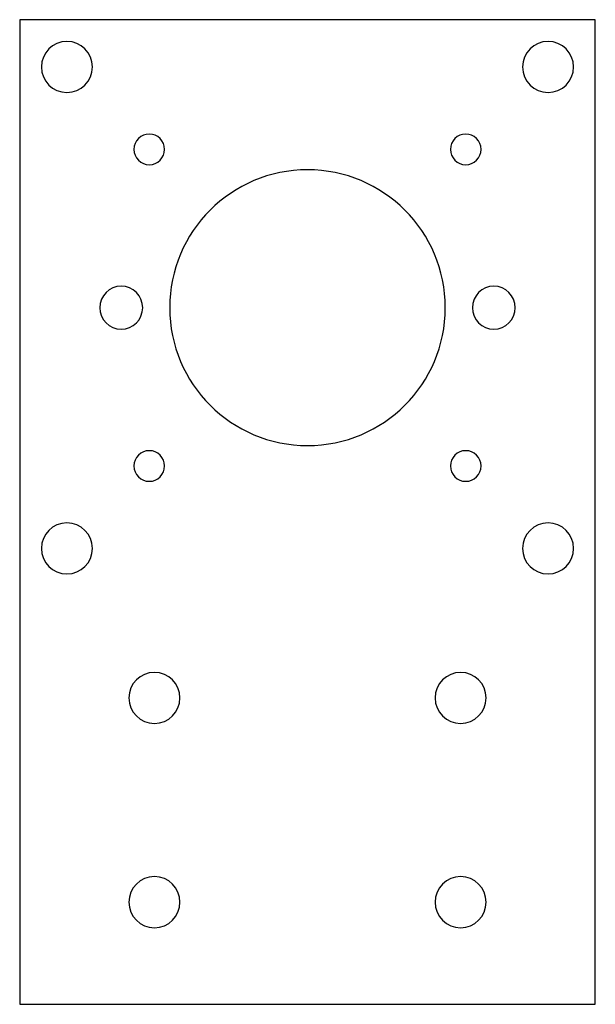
# Model space of a CAD drawing. Extents: x 1541.5 to 1597.9, y -250.4 to -154.
import ezdxf

# ---------------------------------------------------------------- set-up
doc = ezdxf.new("R2010")
doc.units = 0
doc.layers.add('INDIVIDUAL_PIECES_TO_LASER', color=7, linetype='CONTINUOUS')

msp = doc.modelspace()

# ---------------------------------------------------------------- linework, layer by layer
at = {"layer": 'INDIVIDUAL_PIECES_TO_LASER'}
msp.add_lwpolyline([(1541.516, -154.041), (1541.516, -250.439), (1597.915, -250.439), (1597.915, -154.041), (1541.516, -154.041)], dxfattribs=at)
for points in [[(1546.145, -161.17), (1544.764, -161.17), (1543.646, -160.05), (1543.646, -158.67), (1543.646, -157.289), (1544.764, -156.17), (1546.145, -156.17), (1547.527, -156.17), (1548.645, -157.289), (1548.645, -158.67), (1548.645, -160.05), (1547.527, -161.17), (1546.145, -161.17)], [(1593.285, -161.17), (1591.905, -161.17), (1590.786, -160.05), (1590.786, -158.67), (1590.786, -157.289), (1591.905, -156.17), (1593.285, -156.17), (1594.666, -156.17), (1595.786, -157.289), (1595.786, -158.67), (1595.786, -160.05), (1594.666, -161.17), (1593.285, -161.17)], [(1554.216, -165.236), (1555.044, -165.236), (1555.716, -165.908), (1555.716, -166.736), (1555.716, -167.564), (1555.044, -168.236), (1554.216, -168.236), (1553.388, -168.236), (1552.716, -167.564), (1552.716, -166.736), (1552.716, -165.908), (1553.388, -165.236), (1554.216, -165.236)], [(1585.216, -165.236), (1586.044, -165.236), (1586.716, -165.908), (1586.716, -166.736), (1586.716, -167.564), (1586.044, -168.236), (1585.216, -168.236), (1584.387, -168.236), (1583.716, -167.564), (1583.716, -166.736), (1583.716, -165.908), (1584.387, -165.236), (1585.216, -165.236)], [(1569.716, -195.736), (1562.26, -195.736), (1556.216, -189.692), (1556.216, -182.236), (1556.216, -174.78), (1562.26, -168.736), (1569.716, -168.736), (1577.172, -168.736), (1583.216, -174.78), (1583.216, -182.236), (1583.216, -189.692), (1577.172, -195.736), (1569.716, -195.736)], [(1549.366, -182.236), (1549.366, -181.076), (1550.306, -180.136), (1551.466, -180.136), (1552.625, -180.136), (1553.566, -181.076), (1553.566, -182.236), (1553.566, -183.396), (1552.625, -184.336), (1551.466, -184.336), (1550.306, -184.336), (1549.366, -183.396), (1549.366, -182.236)], [(1587.966, -184.336), (1586.807, -184.336), (1585.866, -183.396), (1585.866, -182.236), (1585.866, -181.076), (1586.807, -180.136), (1587.966, -180.136), (1589.125, -180.136), (1590.066, -181.076), (1590.066, -182.236), (1590.066, -183.396), (1589.125, -184.336), (1587.966, -184.336)], [(1555.716, -197.736), (1555.716, -198.564), (1555.044, -199.236), (1554.216, -199.236), (1553.388, -199.236), (1552.716, -198.564), (1552.716, -197.736), (1552.716, -196.908), (1553.388, -196.236), (1554.216, -196.236), (1555.044, -196.236), (1555.716, -196.908), (1555.716, -197.736)], [(1585.216, -196.236), (1586.044, -196.236), (1586.716, -196.908), (1586.716, -197.736), (1586.716, -198.564), (1586.044, -199.236), (1585.216, -199.236), (1584.387, -199.236), (1583.716, -198.564), (1583.716, -197.736), (1583.716, -196.908), (1584.387, -196.236), (1585.216, -196.236)], [(1546.145, -208.31), (1544.764, -208.31), (1543.646, -207.19), (1543.646, -205.809), (1543.646, -204.429), (1544.764, -203.31), (1546.145, -203.31), (1547.527, -203.31), (1548.645, -204.429), (1548.645, -205.809), (1548.645, -207.19), (1547.527, -208.31), (1546.145, -208.31)], [(1593.285, -208.31), (1591.905, -208.31), (1590.786, -207.19), (1590.786, -205.809), (1590.786, -204.429), (1591.905, -203.31), (1593.285, -203.31), (1594.666, -203.31), (1595.786, -204.429), (1595.786, -205.809), (1595.786, -207.19), (1594.666, -208.31), (1593.285, -208.31)], [(1554.716, -222.939), (1553.335, -222.939), (1552.216, -221.82), (1552.216, -220.439), (1552.216, -219.058), (1553.335, -217.939), (1554.716, -217.939), (1556.096, -217.939), (1557.216, -219.058), (1557.216, -220.439), (1557.216, -221.82), (1556.096, -222.939), (1554.716, -222.939)], [(1584.716, -222.939), (1583.335, -222.939), (1582.216, -221.82), (1582.216, -220.439), (1582.216, -219.058), (1583.335, -217.939), (1584.716, -217.939), (1586.096, -217.939), (1587.216, -219.058), (1587.216, -220.439), (1587.216, -221.82), (1586.096, -222.939), (1584.716, -222.939)], [(1554.716, -242.939), (1553.335, -242.939), (1552.216, -241.82), (1552.216, -240.439), (1552.216, -239.058), (1553.335, -237.939), (1554.716, -237.939), (1556.096, -237.939), (1557.216, -239.058), (1557.216, -240.439), (1557.216, -241.82), (1556.096, -242.939), (1554.716, -242.939)], [(1584.716, -242.939), (1583.335, -242.939), (1582.216, -241.82), (1582.216, -240.439), (1582.216, -239.058), (1583.335, -237.939), (1584.716, -237.939), (1586.096, -237.939), (1587.216, -239.058), (1587.216, -240.439), (1587.216, -241.82), (1586.096, -242.939), (1584.716, -242.939)]]:
    msp.add_open_spline(points, degree=3, knots=[0, 0, 0, 0, 1, 1, 1, 2, 2, 2, 3, 3, 3, 4, 4, 4, 4], dxfattribs=at)

doc.saveas('drawing.dxf')
